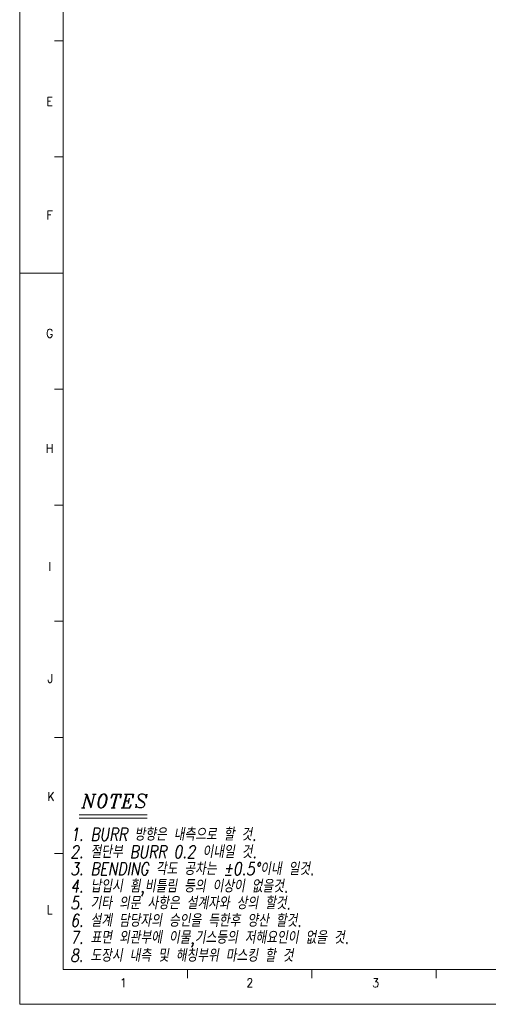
# Model space of a CAD drawing. Header units: millimetres. Extents: x 4497 to 11741, y 5958 to 12619.
# Tile 152 of 256: x 4520 to 5016, y 8771 to 9813. Entities that reach past the tile are written whole.
import ezdxf
from ezdxf.enums import TextEntityAlignment as Align

# ---------------------------------------------------------------- set-up
doc = ezdxf.new("R2010")
doc.units = ezdxf.units.MM
doc.header["$LTSCALE"] = 0.8
doc.layers.get('0').update_dxf_attribs({"linetype": 'CONTINUOUS', "lineweight": 0})
doc.layers.add('2', color=3, linetype='CONTINUOUS', lineweight=0)
doc.styles.add('A', font='ITALIC', dxfattribs={"height": 3})
doc.styles.add('linetech', font='romans.shx', dxfattribs={"width": 0.8, "oblique": 10, "bigfont": 'whgtxt.shx'})
doc.styles.get("Standard").update_dxf_attribs({"font": 'romans.shx', "width": 0.8, "oblique": 5, "bigfont": 'whgtxt.shx'})

msp = doc.modelspace()

# ---------------------------------------------------------------- linework, layer by layer
for p, q in [((4519.723, 10318.607), (4519.723, 8770.898)), ((4565.731, 8807.705), (4565.731, 10281.801)), ((4556.529, 9790.435), (4565.731, 9790.435)), ((4556.529, 9667.594), (4565.731, 9667.594)), ((4519.723, 9544.753), (4565.731, 9544.753)), ((4556.529, 9421.911), (4565.731, 9421.911)), ((4556.529, 9299.07), (4565.731, 9299.07)), ((4556.529, 9176.229), (4565.731, 9176.229)), ((4556.529, 9053.387), (4565.731, 9053.387)), ((4556.529, 8930.546), (4565.731, 8930.546)), ((4565.731, 8807.705), (6671.057, 8807.705)), ((4697.314, 8798.503), (4697.314, 8807.705)), ((4828.897, 8798.503), (4828.897, 8807.705)), ((4960.48, 8798.503), (4960.48, 8807.705)), ((4519.723, 8770.898), (6707.863, 8770.898))]:
    msp.add_line(p, q)
at = {"layer": '2'}
for p, q in [((4582.685, 8971.525), (4654.764, 8971.525)), ((4582.685, 8967.925), (4654.764, 8967.925))]:
    msp.add_line(p, q, dxfattribs=at)

# ---------------------------------------------------------------- texts
at = {"width": 0.933333}
for s, p in [('E', (4551.459, 9726.291)), ('F', (4551.459, 9605.938)), ('G', (4551.459, 9480.878)), ('H', (4551.459, 9359.18)), ('I', (4551.459, 9234.121)), ('J', (4552.131, 9115.785)), ('K', (4552.803, 8990.725)), ('L', (4551.459, 8871.044)), ('1', (4629.453, 8793.722)), ('2', (4763.253, 8793.722)), ('3', (4896.381, 8793.722))]:
    msp.add_text(s, height=9.202, dxfattribs=at).set_placement(p, align=Align.MIDDLE_CENTER)
at = {"layer": '2', "style": 'A'}
msp.add_text('NOTES', height=14.4, dxfattribs=at).set_placement((4585.115, 8978.737))
at = {"layer": '2', "color": 3, "lineweight": 0, "style": 'linetech', "oblique": 10, "width": 0.8}
for s, p in [('1. BURR 방향은 내측으로 할 것.', (4573.336, 8944.049)), ('2. 절단부 BURR 0.2 이내일 것.', (4573.336, 8925.533)), ('3. BENDING 각도 공차는 %%p0.5%%D이내 일것.', (4573.336, 8907.635)), ('4. 납입시 휨,비틀림 등의 이상이 없을것.', (4573.336, 8889.306)), ('5. 기타 의문 사항은 설계자와 상의 할것.', (4573.336, 8871.408)), ('6. 설계 담당자의 승인을 득한후 양산 할것.', (4573.336, 8852.892)), ('7. 표면 외관부에 이물,기스등의 저해요인이 없을 것.', (4573.336, 8834.994)), ('8. 도장시 내측 및 해칭부위 마스킹 할 것', (4573.172, 8815.949))]:
    msp.add_text(s, height=13.44, dxfattribs=at).set_placement(p)

doc.saveas('drawing.dxf')
